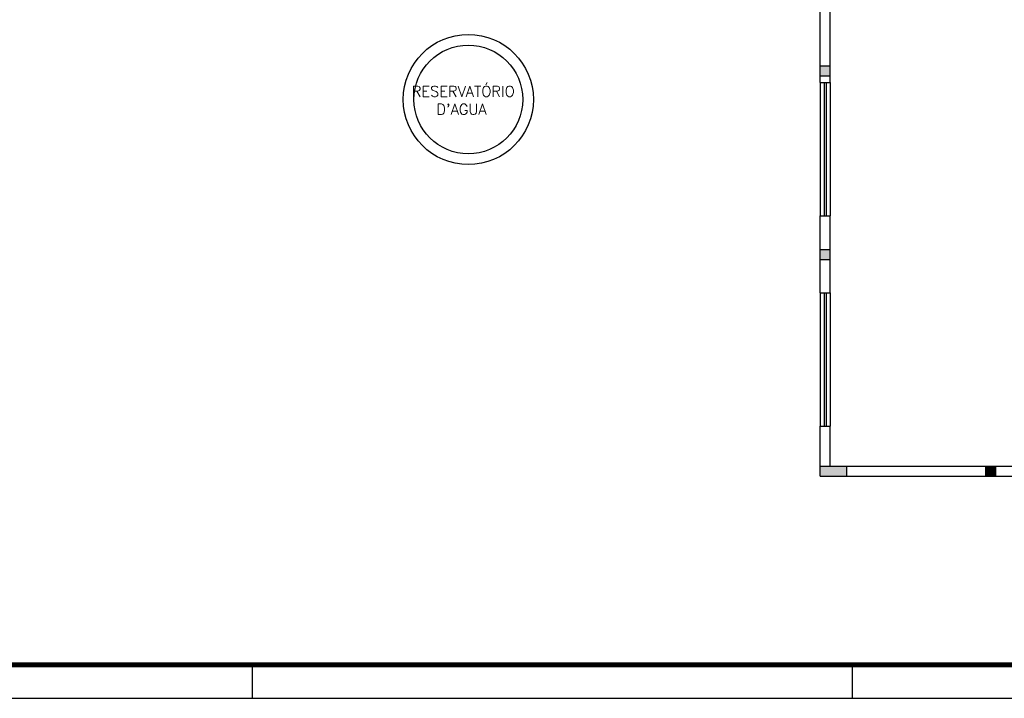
# Model space of a CAD drawing. Extents: x -13.5 to 60.2, y -0.1 to 41.9.
# Tile 20 of 57: x 20.7 to 35.5, y -0.1 to 10.1. Entities that reach past the tile are written whole.
import ezdxf

# ---------------------------------------------------------------- set-up
doc = ezdxf.new("R2010")
doc.units = 0
doc.header["$MEASUREMENT"] = 0
doc.layers.add('PAREDES', color=8, linetype='Continuous')
doc.layers.add('PRANCHA', color=8, linetype='Continuous')
doc.styles.add('50-30', font='romans.shx', dxfattribs={"height": 0.16})

# ---------------------------------------------------------------- blocks, each defined once
blk = doc.blocks.new('1-50 A0 FGR')
at = {"layer": 'PRANCHA'}
for p, q in [((3656.704, 17.449), (3656.704, 17.949)), ((3665.695, 17.449), (3665.695, 17.949)), ((3632.52, 17.449), (3692.67, 17.449))]:
    blk.add_line(p, q, dxfattribs=at)
at = {"layer": 'PRANCHA', "const_width": 0.075}
blk.add_lwpolyline([(3633.77, 58.949), (3633.77, 17.949), (3692.17, 17.949), (3692.17, 58.949), (3633.77, 58.949)], dxfattribs=at)
blk = doc.blocks.new('ENTORNO')
at = {"layer": 'PAREDES'}
h = blk.add_hatch(color=256, dxfattribs=at)
h.paths.add_polyline_path([(117.859, -29.359), (117.709, -29.359), (117.709, -29.509), (117.859, -29.509)])
h.paths.add_polyline_path([(117.859, -26.609), (117.709, -26.609), (117.709, -26.759), (117.859, -26.759)])
for points in [[(117.709, -32.609), (117.709, -32.759), (118.109, -32.759), (118.109, -32.609)], [(120.334, -32.609), (120.184, -32.609), (120.184, -32.759), (120.334, -32.759)]]:
    blk.add_hatch(color=256, dxfattribs=at).paths.add_polyline_path(points)
for p, q in [((117.709, -26.859), (117.709, -25.709)), ((117.859, -26.859), (117.859, -25.709)), ((117.709, -26.609), (117.859, -26.609)), ((117.709, -26.759), (117.859, -26.759)), ((117.709, -26.859), (117.709, -28.859)), ((117.709, -26.859), (117.859, -26.859)), ((117.769, -26.859), (117.769, -28.859)), ((117.799, -26.859), (117.799, -28.859)), ((117.859, -26.859), (117.859, -28.859)), ((117.709, -30.009), (117.709, -28.859)), ((117.709, -28.859), (117.859, -28.859)), ((117.859, -30.009), (117.859, -28.859)), ((117.709, -29.359), (117.859, -29.359)), ((117.709, -29.509), (117.859, -29.509)), ((117.709, -30.009), (117.709, -32.009)), ((117.709, -30.009), (117.859, -30.009)), ((117.769, -30.009), (117.769, -32.009)), ((117.799, -30.009), (117.799, -32.009)), ((117.859, -30.009), (117.859, -32.009)), ((117.709, -32.759), (117.709, -32.009)), ((117.709, -32.009), (117.859, -32.009)), ((117.859, -32.609), (117.859, -32.009)), ((117.709, -32.609), (121.609, -32.609)), ((118.109, -32.759), (118.109, -32.609)), ((120.184, -32.609), (120.184, -32.759)), ((120.334, -32.609), (120.334, -32.759)), ((117.709, -32.759), (132.911, -32.759)), ((117.709, -32.759), (121.609, -32.759))]:
    blk.add_line(p, q, dxfattribs=at)
for radius in [0.975, 0.815]:
    blk.add_circle((112.434, -27.114), radius, dxfattribs=at)
at = {"layer": 'PAREDES', "style": '50-30'}
for s, p in [('RESERVATÓRIO', (111.587, -27.072)), ("D'AGUA", (111.955, -27.341))]:
    blk.add_text(s, height=0.16, dxfattribs=at).set_placement(p)

msp = doc.modelspace()

# ---------------------------------------------------------------- block references
msp.add_blockref('1-50 A0 FGR', (-3632.471, -17.509))
at = {"layer": 'PAREDES'}
msp.add_blockref('ENTORNO', (-84.967, 36.025), dxfattribs=at)

doc.saveas('drawing.dxf')
